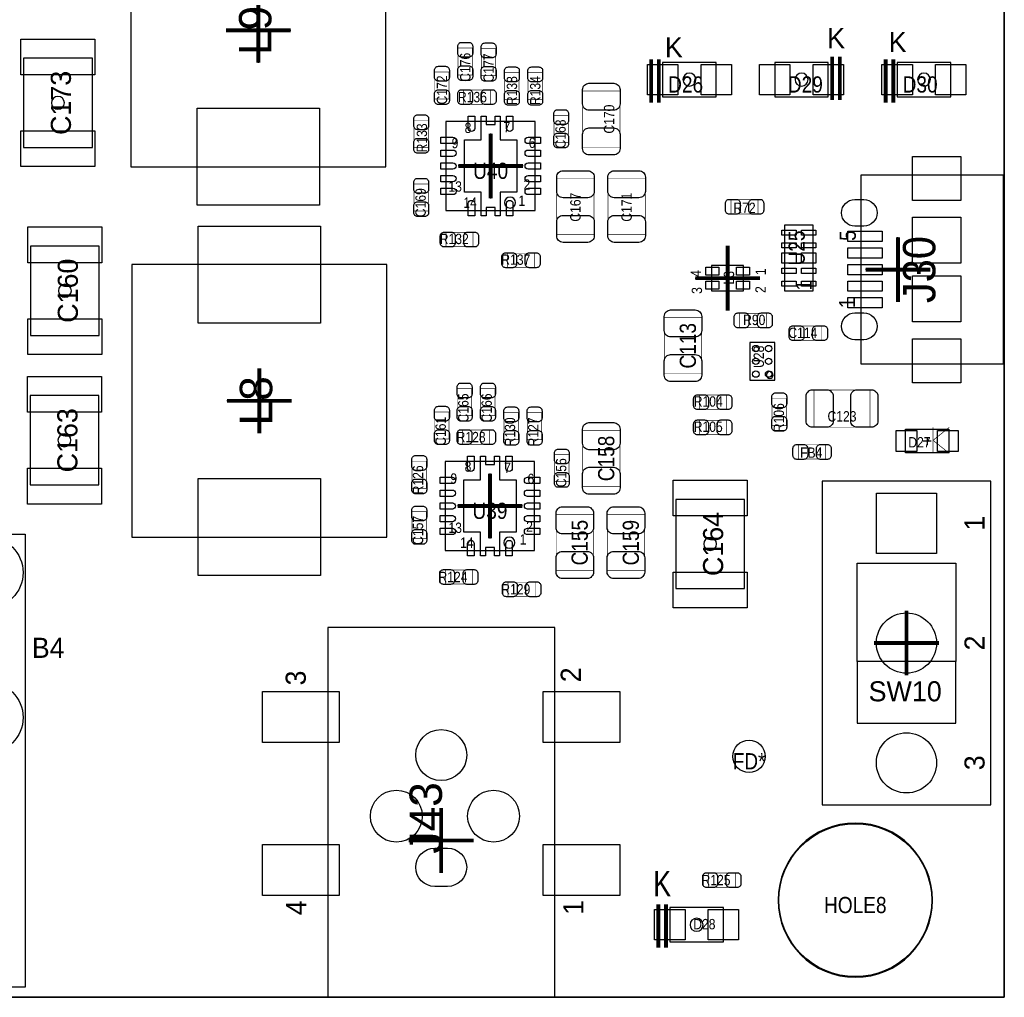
# Model space of a CAD drawing. Extents: x 0 to 170, y -5 to 120.
# Tile 9 of 13: x 131 to 170, y 0 to 38. Entities that reach past the tile are written whole.
import ezdxf
from ezdxf.enums import TextEntityAlignment as Align

# ---------------------------------------------------------------- set-up
doc = ezdxf.new("R2010")
doc.units = 0
for name, color, linetype in [('BG_OUTLINE', 3, 'CONTINUOUS'), ('PG_ASSEMBLY_TOP', 140, 'CONTINUOUS'), ('PG_BODY_CENTER', 211, 'CONTINUOUS'), ('PIN_TOP', 160, 'CONTINUOUS'), ('RD_ASSEMBLY_TOP', 140, 'CONTINUOUS')]:
    doc.layers.add(name, color=color, linetype=linetype)

msp = doc.modelspace()

# ---------------------------------------------------------------- linework, layer by layer
at = {"layer": 'BG_OUTLINE'}
msp.add_lwpolyline([(169.926, 0), (169.926, 39.77386), (164.5158, 39.77386, -0.414214), (163.5252, 40.76446), (163.5252, 44.26966, -0.406818), (164.5158, 45.28566), (169.926, 45.28566), (169.926, 70.5358), (164.5158, 70.5358, -0.414214), (163.5252, 71.5264), (163.5252, 75.0316, -0.406818), (164.5158, 76.0476), (169.926, 76.0476), (169.926, 119.888), (17.526, 119.888), (0, 119.888), (0, 0)], format="xyb", close=True, dxfattribs=at)
for points in [[(169.926, 39.77386), (169.926, 0)], [(169.926, 0), (0, 0)]]:
    msp.add_lwpolyline(points, dxfattribs=at)
at = {"layer": 'PG_ASSEMBLY_TOP'}
for points in [[(145.683478, 32.571944), (145.683478, 43.271948), (135.683498, 43.271948), (135.683498, 32.571944), (145.683478, 32.571944)], [(151.5364, 34.355278), (148.03628, 34.355278), (148.03628, 30.855158), (151.5364, 30.855158), (151.5364, 34.355278)], [(169.9006, 24.8412), (169.9006, 32.241236), (164.300662, 32.241236), (164.300662, 24.8412), (169.9006, 24.8412)], [(145.71599, 18.043398), (145.71599, 28.743402), (135.71601, 28.743402), (135.71601, 18.043398), (145.71599, 18.043398)], [(158.452312, 28.70581), (158.452312, 27.70505), (159.701992, 27.70505), (159.701992, 28.70581), (158.452312, 28.70581)], [(160.926526, 25.682448), (159.946594, 25.682448), (159.946594, 24.202644), (160.926526, 24.202644), (160.926526, 25.682448)], [(166.0525, 22.2885), (167.7543, 22.2885), (167.7543, 21.3487), (166.0525, 21.3487), (166.0525, 22.2885)], [(151.511, 21.020278), (148.01088, 21.020278), (148.01088, 17.520158), (151.511, 17.520158), (151.511, 21.020278)], [(169.3926, 7.5438), (169.3926, 20.2438), (162.7886, 20.2438), (162.7886, 7.5438), (169.3926, 7.5438)], [(115.432586, 0.395478), (115.432586, 18.165572), (131.53263, 18.165572), (131.53263, 0.395478), (115.432586, 0.395478)], [(152.2984, 14.49832), (143.39824, 14.49832), (143.39824, 0), (152.2984, 0), (152.2984, 14.49832)], [(164.1602, 13.1699), (164.1602, 10.7569), (168.021, 10.7569), (168.021, 13.1699)]]:
    msp.add_lwpolyline(points, dxfattribs=at)
for points, const_width in [([(149.073108, 36.172902), (148.513292, 36.172902), (148.513292, 37.233098), (149.073108, 37.233098), (149.073108, 36.172902)], 0.024892), ([(149.987508, 36.147502), (149.427692, 36.147502), (149.427692, 37.207698), (149.987508, 37.207698), (149.987508, 36.147502)], 0.024892), ([(156.081476, 36.7919), (156.081476, 35.091878)], 0.150114), ([(156.381704, 36.7919), (156.381704, 35.091878)], 0.150114), ([(163.175696, 35.1917), (163.175696, 36.891722)], 0.150114), ([(163.475924, 35.1917), (163.475924, 36.891722)], 0.150114), ([(165.276276, 36.7919), (165.276276, 35.091878)], 0.150114), ([(165.576504, 36.7919), (165.576504, 35.091878)], 0.150114), ([(147.598892, 36.293298), (148.158708, 36.293298), (148.158708, 35.233102), (147.598892, 35.233102), (147.598892, 36.293298)], 0.024892), ([(150.901908, 35.207702), (150.342092, 35.207702), (150.342092, 36.267898), (150.901908, 36.267898), (150.901908, 35.207702)], 0.024892), ([(151.816308, 35.207702), (151.256492, 35.207702), (151.256492, 36.267898), (151.816308, 36.267898), (151.816308, 35.207702)], 0.024892), ([(148.720302, 35.026092), (148.720302, 35.585908), (149.780498, 35.585908), (149.780498, 35.026092), (148.720302, 35.026092)], 0.024892), ([(154.857196, 33.342326), (153.397204, 33.342326), (153.397204, 35.542474), (154.857196, 35.542474), (154.857196, 33.342326)], 0.024892), ([(147.345908, 33.328102), (146.786092, 33.328102), (146.786092, 34.388298), (147.345908, 34.388298), (147.345908, 33.328102)], 0.024892), ([(152.832308, 33.531302), (152.272492, 33.531302), (152.272492, 34.591498), (152.832308, 34.591498), (152.832308, 33.531302)], 0.024892), ([(152.381204, 32.113474), (153.841196, 32.113474), (153.841196, 29.913326), (152.381204, 29.913326), (152.381204, 32.113474)], 0.024892), ([(154.387804, 32.113474), (155.847796, 32.113474), (155.847796, 29.913326), (154.387804, 29.913326), (154.387804, 32.113474)], 0.024892), ([(147.345908, 30.838902), (146.786092, 30.838902), (146.786092, 31.899098), (147.345908, 31.899098), (147.345908, 30.838902)], 0.024892), ([(160.273238, 31.285688), (160.273238, 30.725872), (159.213042, 30.725872), (159.213042, 31.285688), (160.273238, 31.285688)], 0.024892), ([(148.034502, 29.438092), (148.034502, 29.997908), (149.094698, 29.997908), (149.094698, 29.438092), (148.034502, 29.438092)], 0.024892), ([(150.447502, 28.625292), (150.447502, 29.185108), (151.507698, 29.185108), (151.507698, 28.625292), (150.447502, 28.625292)], 0.024892), ([(158.057596, 24.452326), (156.597604, 24.452326), (156.597604, 26.652474), (158.057596, 26.652474), (158.057596, 24.452326)], 0.024892), ([(160.610296, 26.828496), (160.610296, 26.26868), (159.5501, 26.26868), (159.5501, 26.828496), (160.610296, 26.828496)], 0.024892), ([(161.712402, 25.767792), (161.712402, 26.327608), (162.772598, 26.327608), (162.772598, 25.767792), (161.712402, 25.767792)], 0.024892), ([(149.047708, 22.812502), (148.487892, 22.812502), (148.487892, 23.872698), (149.047708, 23.872698), (149.047708, 22.812502)], 0.024892), ([(149.962108, 22.812502), (149.402292, 22.812502), (149.402292, 23.872698), (149.962108, 23.872698), (149.962108, 22.812502)], 0.024892), ([(159.026098, 23.622508), (159.026098, 23.062692), (157.965902, 23.062692), (157.965902, 23.622508), (159.026098, 23.622508)], 0.024892), ([(162.46221, 22.360382), (162.46221, 23.820374), (164.662358, 23.820374), (164.662358, 22.360382), (162.46221, 22.360382)], 0.024892), ([(160.82391, 23.485094), (161.383726, 23.485094), (161.383726, 22.424898), (160.82391, 22.424898), (160.82391, 23.485094)], 0.024892), ([(147.598892, 22.958298), (148.158708, 22.958298), (148.158708, 21.898102), (147.598892, 21.898102), (147.598892, 22.958298)], 0.024892), ([(150.876508, 21.872702), (150.316692, 21.872702), (150.316692, 22.932898), (150.876508, 22.932898), (150.876508, 21.872702)], 0.024892), ([(151.790908, 21.872702), (151.231092, 21.872702), (151.231092, 22.932898), (151.790908, 22.932898), (151.790908, 21.872702)], 0.024892), ([(159.026098, 22.631908), (159.026098, 22.072092), (157.965902, 22.072092), (157.965902, 22.631908), (159.026098, 22.631908)], 0.024892), ([(148.694902, 21.691092), (148.694902, 22.250908), (149.755098, 22.250908), (149.755098, 21.691092), (148.694902, 21.691092)], 0.024892), ([(154.857196, 20.032726), (153.397204, 20.032726), (153.397204, 22.232874), (154.857196, 22.232874), (154.857196, 20.032726)], 0.024892), ([(167.132, 21.844), (167.767, 22.352)], 0.0254), ([(167.132, 22.352), (167.132, 21.844)], 0.0254), ([(161.858706, 21.10867), (161.858706, 21.668486), (162.918902, 21.668486), (162.918902, 21.10867), (161.858706, 21.10867)], 0.024892), ([(167.767, 21.336), (167.132, 21.844)], 0.0254), ([(167.132, 21.844), (167.132, 21.336)], 0.0254), ([(152.857708, 20.221702), (152.297892, 20.221702), (152.297892, 21.281898), (152.857708, 21.281898), (152.857708, 20.221702)], 0.024892), ([(147.269708, 19.967702), (146.709892, 19.967702), (146.709892, 21.027898), (147.269708, 21.027898), (147.269708, 19.967702)], 0.024892), ([(147.269708, 17.986502), (146.709892, 17.986502), (146.709892, 19.046698), (147.269708, 19.046698), (147.269708, 17.986502)], 0.024892), ([(152.355804, 18.930874), (153.815796, 18.930874), (153.815796, 16.730726), (152.355804, 16.730726), (152.355804, 18.930874)], 0.024892), ([(154.362404, 18.930874), (155.822396, 18.930874), (155.822396, 16.730726), (154.362404, 16.730726), (154.362404, 18.930874)], 0.024892), ([(148.009102, 16.204692), (148.009102, 16.764508), (149.069298, 16.764508), (149.069298, 16.204692), (148.009102, 16.204692)], 0.024892), ([(150.472902, 15.722092), (150.472902, 16.281908), (151.533098, 16.281908), (151.533098, 15.722092), (150.472902, 15.722092)], 0.024892), ([(158.321502, 4.317492), (158.321502, 4.877308), (159.381698, 4.877308), (159.381698, 4.317492), (158.321502, 4.317492)], 0.024892), ([(156.360876, 3.6449), (156.360876, 1.944878)], 0.150114), ([(156.661104, 3.6449), (156.661104, 1.944878)], 0.150114)]:
    msp.add_lwpolyline(points, dxfattribs=dict(at, const_width=const_width))
for points in [[(131.47421, 36.83), (131.47421, 33.32988), (134.17423, 33.32988), (134.17423, 36.83)], [(156.531564, 35.316922), (158.631636, 35.316922), (158.631636, 36.666678), (156.531564, 36.666678)], [(163.025836, 36.666678), (160.925764, 36.666678), (160.925764, 35.316922), (163.025836, 35.316922)], [(165.726364, 35.316922), (167.826436, 35.316922), (167.826436, 36.666678), (165.726364, 36.666678)], [(162.417506, 27.690826), (161.317686, 27.690826), (161.317686, 30.29077), (162.417506, 30.29077)], [(134.44601, 25.96134), (134.44601, 29.46146), (131.74599, 29.46146), (131.74599, 25.96134)], [(131.72821, 23.5966), (131.72821, 20.09648), (134.42823, 20.09648), (134.42823, 23.5966)], [(157.04439, 19.53006), (157.04439, 16.02994), (159.74441, 16.02994), (159.74441, 19.53006)], [(168.021, 13.1699), (164.1602, 13.1699), (164.1602, 17.0307), (168.021, 17.0307)], [(156.810964, 2.169922), (158.911036, 2.169922), (158.911036, 3.519678), (156.810964, 3.519678)]]:
    msp.add_lwpolyline(points, close=True, dxfattribs=at)
for points in [[(150.765764, 31.170118, 1), (150.330916, 31.170118, 1), (150.765764, 31.170118)], [(150.740364, 17.835118, 1), (150.305516, 17.835118, 1), (150.740364, 17.835118)], [(167.110156, 3.81, 1), (161.057844, 3.81, 1), (167.110156, 3.81)]]:
    msp.add_lwpolyline(points, format="xyb", dxfattribs=at)
msp.add_lwpolyline([(160.859724, 24.406606, 1), (160.597596, 24.406606, 1)], format="xyb", close=True, dxfattribs=at)
at = {"layer": 'PG_BODY_CENTER', "const_width": 0.1524}
for points in [[(140.683488, 36.651946), (140.683488, 39.191946)], [(141.953488, 37.921946), (139.413488, 37.921946)], [(149.78634, 33.875218), (149.78634, 31.335218)], [(151.05634, 32.605218), (148.51634, 32.605218)], [(165.755574, 27.271218), (165.755574, 29.811218)], [(159.077152, 29.47543), (159.077152, 26.93543)], [(167.025574, 28.541218), (164.485574, 28.541218)], [(157.807152, 28.20543), (160.347152, 28.20543)], [(140.716, 22.1234), (140.716, 24.6634)], [(141.986, 23.3934), (139.446, 23.3934)], [(149.76094, 20.540218), (149.76094, 18.000218)], [(151.03094, 19.270218), (148.49094, 19.270218)], [(166.0906, 12.6238), (166.0906, 15.1638)], [(167.3606, 13.8938), (164.8206, 13.8938)], [(147.84832, 7.41934), (147.84832, 4.87934)], [(146.57832, 6.14934), (149.11832, 6.14934)]]:
    msp.add_lwpolyline(points, dxfattribs=at)
at = {"layer": 'PG_BODY_CENTER'}
for points in [[(140.683488, 36.651946), (140.683488, 39.191946)], [(141.953488, 37.921946), (139.413488, 37.921946)], [(149.78634, 33.875218), (149.78634, 31.335218)], [(151.05634, 32.605218), (148.51634, 32.605218)], [(165.755574, 27.271218), (165.755574, 29.811218)], [(159.077152, 29.47543), (159.077152, 26.93543)], [(157.807152, 28.20543), (160.347152, 28.20543)], [(167.025574, 28.541218), (164.485574, 28.541218)], [(140.716, 22.1234), (140.716, 24.6634)], [(141.986, 23.3934), (139.446, 23.3934)], [(166.751, 21.8186), (167.0558, 21.8186)], [(166.9034, 21.971), (166.9034, 21.6662)], [(149.76094, 20.540218), (149.76094, 18.000218)], [(151.03094, 19.270218), (148.49094, 19.270218)], [(147.84832, 7.41934), (147.84832, 4.87934)], [(146.57832, 6.14934), (149.11832, 6.14934)]]:
    msp.add_lwpolyline(points, dxfattribs=at)
for points in [[(157.8356, 35.9918, 1), (157.3276, 35.9918, 1)], [(162.2298, 35.9918, 1), (161.7218, 35.9918, 1)], [(167.0304, 35.9918, 1), (166.5224, 35.9918, 1)], [(133.07822, 35.07994, 1), (132.57022, 35.07994, 1)], [(133.35, 27.7114, 1), (132.842, 27.7114, 1)], [(133.33222, 21.84654, 1), (132.82422, 21.84654, 1)], [(158.6484, 17.78, 1), (158.1404, 17.78, 1)], [(158.115, 2.8448, 1), (157.607, 2.8448, 1)]]:
    msp.add_lwpolyline(points, format="xyb", close=True, dxfattribs=at)
at = {"layer": 'PIN_TOP'}
for points in [[(134.274179, 36.180014), (131.374261, 36.180014), (131.374261, 37.580062), (134.274179, 37.580062)], [(157.128464, 36.5887), (157.128464, 35.3949), (155.934664, 35.3949), (155.934664, 36.5887)], [(159.228536, 36.5887), (159.228536, 35.3949), (158.034736, 35.3949), (158.034736, 36.5887)], [(160.328864, 35.3949), (160.328864, 36.5887), (161.522664, 36.5887), (161.522664, 35.3949)], [(162.428936, 35.3949), (162.428936, 36.5887), (163.622736, 36.5887), (163.622736, 35.3949)], [(166.323264, 36.5887), (166.323264, 35.3949), (165.129464, 35.3949), (165.129464, 36.5887)], [(168.423336, 36.5887), (168.423336, 35.3949), (167.229536, 35.3949), (167.229536, 36.5887)], [(143.083534, 31.071947), (138.283442, 31.071947), (138.283442, 34.872041), (143.083534, 34.872041)], [(150.81123, 31.580328), (150.161244, 31.580328), (150.161244, 30.65526), (149.961346, 30.65526), (149.961346, 30.980126), (149.611334, 30.980126), (149.611334, 30.65526), (149.411436, 30.65526), (149.411436, 31.580328), (148.76145, 31.580328), (148.76145, 33.630108), (149.411436, 33.630108), (149.411436, 34.555176), (149.611334, 34.555176), (149.611334, 34.23031), (149.961346, 34.23031), (149.961346, 34.555176), (150.161244, 34.555176), (150.161244, 33.630108), (150.81123, 33.630108)], [(134.274179, 32.579818), (131.374261, 32.579818), (131.374261, 33.979866), (134.274179, 33.979866)], [(166.320724, 31.251144), (166.320724, 32.981138), (168.220644, 32.981138), (168.220644, 31.251144)], [(168.220644, 28.791281), (166.320724, 28.791281), (166.320724, 30.591379), (168.220644, 30.591379)], [(131.646041, 30.211522), (134.545959, 30.211522), (134.545959, 28.811474), (131.646041, 28.811474)], [(143.116046, 26.443305), (138.315954, 26.443305), (138.315954, 30.243399), (143.116046, 30.243399)], [(161.761932, 29.890847), (161.203132, 29.890847), (161.203132, 30.090745), (161.761932, 30.090745)], [(162.53206, 29.890847), (161.97326, 29.890847), (161.97326, 30.090745), (162.53206, 30.090745)], [(165.140513, 29.641165), (163.790503, 29.641165), (163.790503, 30.041215), (165.140513, 30.041215)], [(161.761932, 29.390975), (161.203132, 29.390975), (161.203132, 29.590873), (161.761932, 29.590873)], [(162.53206, 29.390975), (161.97326, 29.390975), (161.97326, 29.590873), (162.53206, 29.590873)], [(165.140513, 28.991179), (163.790503, 28.991179), (163.790503, 29.391229), (165.140513, 29.391229)], [(161.761932, 28.787598), (161.203132, 28.787598), (161.203132, 29.193998), (161.761932, 29.193998)], [(162.53206, 28.787598), (161.97326, 28.787598), (161.97326, 29.193998), (162.53206, 29.193998)], [(158.223712, 28.63215), (158.731712, 28.63215), (158.731712, 28.32735), (158.223712, 28.32735)], [(159.422592, 28.63215), (159.930592, 28.63215), (159.930592, 28.32735), (159.422592, 28.32735)], [(161.761932, 28.390723), (161.203132, 28.390723), (161.203132, 28.590621), (161.761932, 28.590621)], [(162.53206, 28.390723), (161.97326, 28.390723), (161.97326, 28.590621), (162.53206, 28.590621)], [(165.140513, 28.341193), (163.790503, 28.341193), (163.790503, 28.741243), (165.140513, 28.741243)], [(168.220644, 26.491057), (166.320724, 26.491057), (166.320724, 28.291155), (168.220644, 28.291155)], [(158.223712, 28.08351), (158.731712, 28.08351), (158.731712, 27.77871), (158.223712, 27.77871)], [(159.422592, 28.08351), (159.930592, 28.08351), (159.930592, 27.77871), (159.422592, 27.77871)], [(161.761932, 27.890851), (161.203132, 27.890851), (161.203132, 28.090749), (161.761932, 28.090749)], [(162.53206, 27.890851), (161.97326, 27.890851), (161.97326, 28.090749), (162.53206, 28.090749)], [(165.140513, 27.691207), (163.790503, 27.691207), (163.790503, 28.091257), (165.140513, 28.091257)], [(165.140513, 27.041221), (163.790503, 27.041221), (163.790503, 27.441271), (165.140513, 27.441271)], [(131.646041, 26.611326), (134.545959, 26.611326), (134.545959, 25.211278), (131.646041, 25.211278)], [(166.320724, 24.101044), (166.320724, 25.831038), (168.220644, 25.831038), (168.220644, 24.101044)], [(134.528179, 22.946614), (131.628261, 22.946614), (131.628261, 24.346662), (134.528179, 24.346662)], [(166.497, 21.4122), (165.6842, 21.4122), (165.6842, 22.225), (166.497, 22.225)], [(168.1226, 21.4122), (167.3098, 21.4122), (167.3098, 22.225), (168.1226, 22.225)], [(150.78583, 18.245328), (150.135844, 18.245328), (150.135844, 17.32026), (149.935946, 17.32026), (149.935946, 17.645126), (149.585934, 17.645126), (149.585934, 17.32026), (149.386036, 17.32026), (149.386036, 18.245328), (148.73605, 18.245328), (148.73605, 20.295108), (149.386036, 20.295108), (149.386036, 21.220176), (149.585934, 21.220176), (149.585934, 20.89531), (149.935946, 20.89531), (149.935946, 21.220176), (150.135844, 21.220176), (150.135844, 20.295108), (150.78583, 20.295108)], [(134.528179, 19.346418), (131.628261, 19.346418), (131.628261, 20.746466), (134.528179, 20.746466)], [(143.116046, 16.543401), (138.315954, 16.543401), (138.315954, 20.343495), (143.116046, 20.343495)], [(159.844359, 18.880074), (156.944441, 18.880074), (156.944441, 20.280122), (159.844359, 20.280122)], [(167.2717, 17.4117), (164.9095, 17.4117), (164.9095, 19.7739), (167.2717, 19.7739)], [(159.844359, 15.279878), (156.944441, 15.279878), (156.944441, 16.679926), (159.844359, 16.679926)], [(140.849223, 11.998198), (143.849217, 11.998198), (143.849217, 9.998202), (140.849223, 9.998202)], [(151.847423, 11.998198), (154.847417, 11.998198), (154.847417, 9.998202), (151.847423, 9.998202)], [(140.849223, 5.998718), (143.849217, 5.998718), (143.849217, 3.998722), (140.849223, 3.998722)], [(151.847423, 5.998718), (154.847417, 5.998718), (154.847417, 3.998722), (151.847423, 3.998722)], [(157.407864, 3.4417), (157.407864, 2.2479), (156.214064, 2.2479), (156.214064, 3.4417)], [(159.507936, 3.4417), (159.507936, 2.2479), (158.314136, 2.2479), (158.314136, 3.4417)]]:
    msp.add_lwpolyline(points, close=True, dxfattribs=at)
for points in [[(149.083268, 37.302948), (149.083268, 37.02304, -0.414846), (148.933154, 36.872926), (148.653246, 36.872926, -0.414846), (148.503132, 37.02304), (148.503132, 37.302948, -0.414846), (148.653246, 37.453062), (148.933154, 37.453062, -0.414846)], [(149.997668, 37.277548), (149.997668, 36.99764, -0.414846), (149.847554, 36.847526), (149.567646, 36.847526, -0.414846), (149.417532, 36.99764), (149.417532, 37.277548, -0.414846), (149.567646, 37.427662), (149.847554, 37.427662, -0.414846)], [(148.168868, 36.363148), (148.168868, 36.08324, -0.414846), (148.018754, 35.933126), (147.738846, 35.933126, -0.414846), (147.588732, 36.08324), (147.588732, 36.363148, -0.414846), (147.738846, 36.513262), (148.018754, 36.513262, -0.414846)], [(148.503132, 36.103052), (148.503132, 36.38296, -0.414846), (148.653246, 36.533074), (148.933154, 36.533074, -0.414846), (149.083268, 36.38296), (149.083268, 36.103052, -0.414846), (148.933154, 35.952938), (148.653246, 35.952938, -0.414846)], [(149.417532, 36.077652), (149.417532, 36.35756, -0.414846), (149.567646, 36.507674), (149.847554, 36.507674, -0.414846), (149.997668, 36.35756), (149.997668, 36.077652, -0.414846), (149.847554, 35.927538), (149.567646, 35.927538, -0.414846)], [(150.912068, 36.337748), (150.912068, 36.05784, -0.414846), (150.761954, 35.907726), (150.482046, 35.907726, -0.414846), (150.331932, 36.05784), (150.331932, 36.337748, -0.414846), (150.482046, 36.487862), (150.761954, 36.487862, -0.414846)], [(151.826468, 36.337748), (151.826468, 36.05784, -0.414846), (151.676354, 35.907726), (151.396446, 35.907726, -0.414846), (151.246332, 36.05784), (151.246332, 36.337748, -0.414846), (151.396446, 36.487862), (151.676354, 36.487862, -0.414846)], [(147.588732, 35.163252), (147.588732, 35.44316, -0.414846), (147.738846, 35.593274), (148.018754, 35.593274, -0.414846), (148.168868, 35.44316), (148.168868, 35.163252, -0.414846), (148.018754, 35.013138), (147.738846, 35.013138, -0.414846)], [(148.650452, 35.596068), (148.93036, 35.596068, -0.414846), (149.080474, 35.445954), (149.080474, 35.166046, -0.414846), (148.93036, 35.015932), (148.650452, 35.015932, -0.414846), (148.500338, 35.166046), (148.500338, 35.445954, -0.414846)], [(149.850348, 35.015932), (149.57044, 35.015932, -0.414846), (149.420326, 35.166046), (149.420326, 35.445954, -0.414846), (149.57044, 35.596068), (149.850348, 35.596068, -0.414846), (150.000462, 35.445954), (150.000462, 35.166046, -0.414846)], [(150.331932, 35.137852), (150.331932, 35.41776, -0.414846), (150.482046, 35.567874), (150.761954, 35.567874, -0.414846), (150.912068, 35.41776), (150.912068, 35.137852, -0.414846), (150.761954, 34.987738), (150.482046, 34.987738, -0.414846)], [(151.246332, 35.137852), (151.246332, 35.41776, -0.414846), (151.396446, 35.567874), (151.676354, 35.567874, -0.414846), (151.826468, 35.41776), (151.826468, 35.137852, -0.414846), (151.676354, 34.987738), (151.396446, 34.987738, -0.414846)], [(154.862276, 35.597338), (154.862276, 35.037522, -0.414709), (154.612086, 34.787332), (153.642314, 34.787332, -0.414709), (153.392124, 35.037522), (153.392124, 35.597338, -0.414709), (153.642314, 35.847528), (154.612086, 35.847528, -0.414709)], [(152.842468, 34.661348), (152.842468, 34.38144, -0.414846), (152.692354, 34.231326), (152.412446, 34.231326, -0.414846), (152.262332, 34.38144), (152.262332, 34.661348, -0.414846), (152.412446, 34.811462), (152.692354, 34.811462, -0.414846)], [(147.356068, 34.458148), (147.356068, 34.17824, -0.414846), (147.205954, 34.028126), (146.926046, 34.028126, -0.414846), (146.775932, 34.17824), (146.775932, 34.458148, -0.414846), (146.926046, 34.608262), (147.205954, 34.608262, -0.414846)], [(149.161246, 34.080196, -0.999952), (148.91131, 34.080196), (148.91131, 34.555176), (149.161246, 34.555176)], [(150.66137, 34.080196, -0.999952), (150.411434, 34.080196), (150.411434, 34.555176), (150.66137, 34.555176)], [(153.392124, 33.287462), (153.392124, 33.847278, -0.414709), (153.642314, 34.097468), (154.612086, 34.097468, -0.414709), (154.862276, 33.847278), (154.862276, 33.287462, -0.414709), (154.612086, 33.037272), (153.642314, 33.037272, -0.414709)], [(146.775932, 33.258252), (146.775932, 33.53816, -0.414846), (146.926046, 33.688274), (147.205954, 33.688274, -0.414846), (147.356068, 33.53816), (147.356068, 33.258252, -0.414846), (147.205954, 33.108138), (146.926046, 33.108138, -0.414846)], [(148.311362, 33.730184, -0.999952), (148.311362, 33.480248), (147.836382, 33.480248), (147.836382, 33.730184)], [(151.261318, 33.480248, -0.999952), (151.261318, 33.730184), (151.736298, 33.730184), (151.736298, 33.480248)], [(152.262332, 33.461452), (152.262332, 33.74136, -0.414846), (152.412446, 33.891474), (152.692354, 33.891474, -0.414846), (152.842468, 33.74136), (152.842468, 33.461452, -0.414846), (152.692354, 33.311338), (152.412446, 33.311338, -0.414846)], [(148.311362, 33.230312, -0.999952), (148.311362, 32.980376), (147.836382, 32.980376), (147.836382, 33.230312)], [(151.261318, 32.980376, -0.999952), (151.261318, 33.230312), (151.736298, 33.230312), (151.736298, 32.980376)], [(148.311362, 32.730186, -0.999952), (148.311362, 32.48025), (147.836382, 32.48025), (147.836382, 32.730186)], [(151.261318, 32.48025, -0.999952), (151.261318, 32.730186), (151.736298, 32.730186), (151.736298, 32.48025)], [(147.356068, 31.968948), (147.356068, 31.68904, -0.414846), (147.205954, 31.538926), (146.926046, 31.538926, -0.414846), (146.775932, 31.68904), (146.775932, 31.968948, -0.414846), (146.926046, 32.119062), (147.205954, 32.119062, -0.414846)], [(148.311362, 32.23006, -0.999952), (148.311362, 31.980124), (147.836382, 31.980124), (147.836382, 32.23006)], [(151.261318, 31.980124, -0.999952), (151.261318, 32.23006), (151.736298, 32.23006), (151.736298, 31.980124)], [(153.846276, 32.168338), (153.846276, 31.608522, -0.414709), (153.596086, 31.358332), (152.626314, 31.358332, -0.414709), (152.376124, 31.608522), (152.376124, 32.168338, -0.414709), (152.626314, 32.418528), (153.596086, 32.418528, -0.414709)], [(155.852876, 32.168338), (155.852876, 31.608522, -0.414709), (155.602686, 31.358332), (154.632914, 31.358332, -0.414709), (154.382724, 31.608522), (154.382724, 32.168338, -0.414709), (154.632914, 32.418528), (155.602686, 32.418528, -0.414709)], [(148.311362, 31.730188, -0.999952), (148.311362, 31.480252), (147.836382, 31.480252), (147.836382, 31.730188)], [(151.261318, 31.480252, -0.999952), (151.261318, 31.730188), (151.736298, 31.730188), (151.736298, 31.480252)], [(159.143192, 31.295848), (159.4231, 31.295848, -0.414846), (159.573214, 31.145734), (159.573214, 30.865826, -0.414846), (159.4231, 30.715712), (159.143192, 30.715712, -0.414846), (158.993078, 30.865826), (158.993078, 31.145734, -0.414846)], [(160.343088, 30.715712), (160.06318, 30.715712, -0.414846), (159.913066, 30.865826), (159.913066, 31.145734, -0.414846), (160.06318, 31.295848), (160.343088, 31.295848, -0.414846), (160.493202, 31.145734), (160.493202, 30.865826, -0.414846)], [(164.065458, 31.291276), (164.41547, 31.291276, -1), (164.41547, 30.24124), (164.065458, 30.24124, -1)], [(146.775932, 30.769052), (146.775932, 31.04896, -0.414846), (146.926046, 31.199074), (147.205954, 31.199074, -0.414846), (147.356068, 31.04896), (147.356068, 30.769052, -0.414846), (147.205954, 30.618938), (146.926046, 30.618938, -0.414846)], [(148.91131, 31.13024, -0.999952), (149.161246, 31.13024), (149.161246, 30.65526), (148.91131, 30.65526)], [(150.411434, 31.13024, -0.999952), (150.66137, 31.13024), (150.66137, 30.65526), (150.411434, 30.65526)], [(152.376124, 29.858462), (152.376124, 30.418278, -0.414709), (152.626314, 30.668468), (153.596086, 30.668468, -0.414709), (153.846276, 30.418278), (153.846276, 29.858462, -0.414709), (153.596086, 29.608272), (152.626314, 29.608272, -0.414709)], [(154.382724, 29.858462), (154.382724, 30.418278, -0.414709), (154.632914, 30.668468), (155.602686, 30.668468, -0.414709), (155.852876, 30.418278), (155.852876, 29.858462, -0.414709), (155.602686, 29.608272), (154.632914, 29.608272, -0.414709)], [(147.964652, 30.008068), (148.24456, 30.008068, -0.414846), (148.394674, 29.857954), (148.394674, 29.578046, -0.414846), (148.24456, 29.427932), (147.964652, 29.427932, -0.414846), (147.814538, 29.578046), (147.814538, 29.857954, -0.414846)], [(149.164548, 29.427932), (148.88464, 29.427932, -0.414846), (148.734526, 29.578046), (148.734526, 29.857954, -0.414846), (148.88464, 30.008068), (149.164548, 30.008068, -0.414846), (149.314662, 29.857954), (149.314662, 29.578046, -0.414846)], [(150.377652, 29.195268), (150.65756, 29.195268, -0.414846), (150.807674, 29.045154), (150.807674, 28.765246, -0.414846), (150.65756, 28.615132), (150.377652, 28.615132, -0.414846), (150.227538, 28.765246), (150.227538, 29.045154, -0.414846)], [(151.577548, 28.615132), (151.29764, 28.615132, -0.414846), (151.147526, 28.765246), (151.147526, 29.045154, -0.414846), (151.29764, 29.195268), (151.577548, 29.195268, -0.414846), (151.727662, 29.045154), (151.727662, 28.765246, -0.414846)], [(158.062676, 26.707338), (158.062676, 26.147522, -0.414709), (157.812486, 25.897332), (156.842714, 25.897332, -0.414709), (156.592524, 26.147522), (156.592524, 26.707338, -0.414709), (156.842714, 26.957528), (157.812486, 26.957528, -0.414709)], [(159.48025, 26.838656), (159.760158, 26.838656, -0.414846), (159.910272, 26.688542), (159.910272, 26.408634, -0.414846), (159.760158, 26.25852), (159.48025, 26.25852, -0.414846), (159.330136, 26.408634), (159.330136, 26.688542, -0.414846)], [(160.680146, 26.25852), (160.400238, 26.25852, -0.414846), (160.250124, 26.408634), (160.250124, 26.688542, -0.414846), (160.400238, 26.838656), (160.680146, 26.838656, -0.414846), (160.83026, 26.688542), (160.83026, 26.408634, -0.414846)], [(164.065458, 26.841196), (164.41547, 26.841196, -1), (164.41547, 25.79116), (164.065458, 25.79116, -1)], [(161.642552, 26.337768), (161.92246, 26.337768, -0.414846), (162.072574, 26.187654), (162.072574, 25.907746, -0.414846), (161.92246, 25.757632), (161.642552, 25.757632, -0.414846), (161.492438, 25.907746), (161.492438, 26.187654, -0.414846)], [(162.842448, 25.757632), (162.56254, 25.757632, -0.414846), (162.412426, 25.907746), (162.412426, 26.187654, -0.414846), (162.56254, 26.337768), (162.842448, 26.337768, -0.414846), (162.992562, 26.187654), (162.992562, 25.907746, -0.414846)], [(156.592524, 24.397462), (156.592524, 24.957278, -0.414709), (156.842714, 25.207468), (157.812486, 25.207468, -0.414709), (158.062676, 24.957278), (158.062676, 24.397462, -0.414709), (157.812486, 24.147272), (156.842714, 24.147272, -0.414709)], [(149.057868, 23.942548), (149.057868, 23.66264, -0.414846), (148.907754, 23.512526), (148.627846, 23.512526, -0.414846), (148.477732, 23.66264), (148.477732, 23.942548, -0.414846), (148.627846, 24.092662), (148.907754, 24.092662, -0.414846)], [(149.972268, 23.942548), (149.972268, 23.66264, -0.414846), (149.822154, 23.512526), (149.542246, 23.512526, -0.414846), (149.392132, 23.66264), (149.392132, 23.942548, -0.414846), (149.542246, 24.092662), (149.822154, 24.092662, -0.414846)], [(157.896052, 23.632668), (158.17596, 23.632668, -0.414846), (158.326074, 23.482554), (158.326074, 23.202646, -0.414846), (158.17596, 23.052532), (157.896052, 23.052532, -0.414846), (157.745938, 23.202646), (157.745938, 23.482554, -0.414846)], [(159.095948, 23.052532), (158.81604, 23.052532, -0.414846), (158.665926, 23.202646), (158.665926, 23.482554, -0.414846), (158.81604, 23.632668), (159.095948, 23.632668, -0.414846), (159.246062, 23.482554), (159.246062, 23.202646, -0.414846)], [(161.393886, 23.554944), (161.393886, 23.275036, -0.414846), (161.243772, 23.124922), (160.963864, 23.124922, -0.414846), (160.81375, 23.275036), (160.81375, 23.554944, -0.414846), (160.963864, 23.705058), (161.243772, 23.705058, -0.414846)], [(162.407346, 23.825454), (162.967162, 23.825454, -0.414709), (163.217352, 23.575264), (163.217352, 22.605492, -0.414709), (162.967162, 22.355302), (162.407346, 22.355302, -0.414709), (162.157156, 22.605492), (162.157156, 23.575264, -0.414709)], [(164.717222, 22.355302), (164.157406, 22.355302, -0.414709), (163.907216, 22.605492), (163.907216, 23.575264, -0.414709), (164.157406, 23.825454), (164.717222, 23.825454, -0.414709), (164.967412, 23.575264), (164.967412, 22.605492, -0.414709)], [(148.168868, 23.028148), (148.168868, 22.74824, -0.414846), (148.018754, 22.598126), (147.738846, 22.598126, -0.414846), (147.588732, 22.74824), (147.588732, 23.028148, -0.414846), (147.738846, 23.178262), (148.018754, 23.178262, -0.414846)], [(148.477732, 22.742652), (148.477732, 23.02256, -0.414846), (148.627846, 23.172674), (148.907754, 23.172674, -0.414846), (149.057868, 23.02256), (149.057868, 22.742652, -0.414846), (148.907754, 22.592538), (148.627846, 22.592538, -0.414846)], [(149.392132, 22.742652), (149.392132, 23.02256, -0.414846), (149.542246, 23.172674), (149.822154, 23.172674, -0.414846), (149.972268, 23.02256), (149.972268, 22.742652, -0.414846), (149.822154, 22.592538), (149.542246, 22.592538, -0.414846)], [(150.886668, 23.002748), (150.886668, 22.72284, -0.414846), (150.736554, 22.572726), (150.456646, 22.572726, -0.414846), (150.306532, 22.72284), (150.306532, 23.002748, -0.414846), (150.456646, 23.152862), (150.736554, 23.152862, -0.414846)], [(151.801068, 23.002748), (151.801068, 22.72284, -0.414846), (151.650954, 22.572726), (151.371046, 22.572726, -0.414846), (151.220932, 22.72284), (151.220932, 23.002748, -0.414846), (151.371046, 23.152862), (151.650954, 23.152862, -0.414846)], [(160.81375, 22.355048), (160.81375, 22.634956, -0.414846), (160.963864, 22.78507), (161.243772, 22.78507, -0.414846), (161.393886, 22.634956), (161.393886, 22.355048, -0.414846), (161.243772, 22.204934), (160.963864, 22.204934, -0.414846)], [(154.862276, 22.287738), (154.862276, 21.727922, -0.414709), (154.612086, 21.477732), (153.642314, 21.477732, -0.414709), (153.392124, 21.727922), (153.392124, 22.287738, -0.414709), (153.642314, 22.537928), (154.612086, 22.537928, -0.414709)], [(157.896052, 22.642068), (158.17596, 22.642068, -0.414846), (158.326074, 22.491954), (158.326074, 22.212046, -0.414846), (158.17596, 22.061932), (157.896052, 22.061932, -0.414846), (157.745938, 22.212046), (157.745938, 22.491954, -0.414846)], [(159.095948, 22.061932), (158.81604, 22.061932, -0.414846), (158.665926, 22.212046), (158.665926, 22.491954, -0.414846), (158.81604, 22.642068), (159.095948, 22.642068, -0.414846), (159.246062, 22.491954), (159.246062, 22.212046, -0.414846)], [(147.588732, 21.828252), (147.588732, 22.10816, -0.414846), (147.738846, 22.258274), (148.018754, 22.258274, -0.414846), (148.168868, 22.10816), (148.168868, 21.828252, -0.414846), (148.018754, 21.678138), (147.738846, 21.678138, -0.414846)], [(148.625052, 22.261068), (148.90496, 22.261068, -0.414846), (149.055074, 22.110954), (149.055074, 21.831046, -0.414846), (148.90496, 21.680932), (148.625052, 21.680932, -0.414846), (148.474938, 21.831046), (148.474938, 22.110954, -0.414846)], [(149.824948, 21.680932), (149.54504, 21.680932, -0.414846), (149.394926, 21.831046), (149.394926, 22.110954, -0.414846), (149.54504, 22.261068), (149.824948, 22.261068, -0.414846), (149.975062, 22.110954), (149.975062, 21.831046, -0.414846)], [(150.306532, 21.802852), (150.306532, 22.08276, -0.414846), (150.456646, 22.232874), (150.736554, 22.232874, -0.414846), (150.886668, 22.08276), (150.886668, 21.802852, -0.414846), (150.736554, 21.652738), (150.456646, 21.652738, -0.414846)], [(151.220932, 21.802852), (151.220932, 22.08276, -0.414846), (151.371046, 22.232874), (151.650954, 22.232874, -0.414846), (151.801068, 22.08276), (151.801068, 21.802852, -0.414846), (151.650954, 21.652738), (151.371046, 21.652738, -0.414846)], [(161.788856, 21.678646), (162.068764, 21.678646, -0.414846), (162.218878, 21.528532), (162.218878, 21.248624, -0.414846), (162.068764, 21.09851), (161.788856, 21.09851, -0.414846), (161.638742, 21.248624), (161.638742, 21.528532, -0.414846)], [(162.988752, 21.09851), (162.708844, 21.09851, -0.414846), (162.55873, 21.248624), (162.55873, 21.528532, -0.414846), (162.708844, 21.678646), (162.988752, 21.678646, -0.414846), (163.138866, 21.528532), (163.138866, 21.248624, -0.414846)], [(147.279868, 21.097748), (147.279868, 20.81784, -0.414846), (147.129754, 20.667726), (146.849846, 20.667726, -0.414846), (146.699732, 20.81784), (146.699732, 21.097748, -0.414846), (146.849846, 21.247862), (147.129754, 21.247862, -0.414846)], [(152.867868, 21.351748), (152.867868, 21.07184, -0.414846), (152.717754, 20.921726), (152.437846, 20.921726, -0.414846), (152.287732, 21.07184), (152.287732, 21.351748, -0.414846), (152.437846, 21.501862), (152.717754, 21.501862, -0.414846)], [(149.135846, 20.745196, -0.999952), (148.88591, 20.745196), (148.88591, 21.220176), (149.135846, 21.220176)], [(150.63597, 20.745196, -0.999952), (150.386034, 20.745196), (150.386034, 21.220176), (150.63597, 21.220176)], [(152.287732, 20.151852), (152.287732, 20.43176, -0.414846), (152.437846, 20.581874), (152.717754, 20.581874, -0.414846), (152.867868, 20.43176), (152.867868, 20.151852, -0.414846), (152.717754, 20.001738), (152.437846, 20.001738, -0.414846)], [(153.392124, 19.977862), (153.392124, 20.537678, -0.414709), (153.642314, 20.787868), (154.612086, 20.787868, -0.414709), (154.862276, 20.537678), (154.862276, 19.977862, -0.414709), (154.612086, 19.727672), (153.642314, 19.727672, -0.414709)], [(146.699732, 19.897852), (146.699732, 20.17776, -0.414846), (146.849846, 20.327874), (147.129754, 20.327874, -0.414846), (147.279868, 20.17776), (147.279868, 19.897852, -0.414846), (147.129754, 19.747738), (146.849846, 19.747738, -0.414846)], [(148.285962, 20.395184, -0.999952), (148.285962, 20.145248), (147.810982, 20.145248), (147.810982, 20.395184)], [(151.235918, 20.145248, -0.999952), (151.235918, 20.395184), (151.710898, 20.395184), (151.710898, 20.145248)], [(148.285962, 19.895312, -0.999952), (148.285962, 19.645376), (147.810982, 19.645376), (147.810982, 19.895312)], [(151.235918, 19.645376, -0.999952), (151.235918, 19.895312), (151.710898, 19.895312), (151.710898, 19.645376)], [(148.285962, 19.395186, -0.999952), (148.285962, 19.14525), (147.810982, 19.14525), (147.810982, 19.395186)], [(151.235918, 19.14525, -0.999952), (151.235918, 19.395186), (151.710898, 19.395186), (151.710898, 19.14525)], [(147.279868, 19.116548), (147.279868, 18.83664, -0.414846), (147.129754, 18.686526), (146.849846, 18.686526, -0.414846), (146.699732, 18.83664), (146.699732, 19.116548, -0.414846), (146.849846, 19.266662), (147.129754, 19.266662, -0.414846)], [(153.820876, 18.985738), (153.820876, 18.425922, -0.414709), (153.570686, 18.175732), (152.600914, 18.175732, -0.414709), (152.350724, 18.425922), (152.350724, 18.985738, -0.414709), (152.600914, 19.235928), (153.570686, 19.235928, -0.414709)], [(155.827476, 18.985738), (155.827476, 18.425922, -0.414709), (155.577286, 18.175732), (154.607514, 18.175732, -0.414709), (154.357324, 18.425922), (154.357324, 18.985738, -0.414709), (154.607514, 19.235928), (155.577286, 19.235928, -0.414709)], [(148.285962, 18.89506, -0.999952), (148.285962, 18.645124), (147.810982, 18.645124), (147.810982, 18.89506)], [(151.235918, 18.645124, -0.999952), (151.235918, 18.89506), (151.710898, 18.89506), (151.710898, 18.645124)], [(146.699732, 17.916652), (146.699732, 18.19656, -0.414846), (146.849846, 18.346674), (147.129754, 18.346674, -0.414846), (147.279868, 18.19656), (147.279868, 17.916652, -0.414846), (147.129754, 17.766538), (146.849846, 17.766538, -0.414846)], [(148.285962, 18.395188, -0.999952), (148.285962, 18.145252), (147.810982, 18.145252), (147.810982, 18.395188)], [(151.235918, 18.145252, -0.999952), (151.235918, 18.395188), (151.710898, 18.395188), (151.710898, 18.145252)], [(148.88591, 17.79524, -0.999952), (149.135846, 17.79524), (149.135846, 17.32026), (148.88591, 17.32026)], [(150.386034, 17.79524, -0.999952), (150.63597, 17.79524), (150.63597, 17.32026), (150.386034, 17.32026)], [(152.350724, 16.675862), (152.350724, 17.235678, -0.414709), (152.600914, 17.485868), (153.570686, 17.485868, -0.414709), (153.820876, 17.235678), (153.820876, 16.675862, -0.414709), (153.570686, 16.425672), (152.600914, 16.425672, -0.414709)], [(154.357324, 16.675862), (154.357324, 17.235678, -0.414709), (154.607514, 17.485868), (155.577286, 17.485868, -0.414709), (155.827476, 17.235678), (155.827476, 16.675862, -0.414709), (155.577286, 16.425672), (154.607514, 16.425672, -0.414709)], [(147.939252, 16.774668), (148.21916, 16.774668, -0.414846), (148.369274, 16.624554), (148.369274, 16.344646, -0.414846), (148.21916, 16.194532), (147.939252, 16.194532, -0.414846), (147.789138, 16.344646), (147.789138, 16.624554, -0.414846)], [(149.139148, 16.194532), (148.85924, 16.194532, -0.414846), (148.709126, 16.344646), (148.709126, 16.624554, -0.414846), (148.85924, 16.774668), (149.139148, 16.774668, -0.414846), (149.289262, 16.624554), (149.289262, 16.344646, -0.414846)], [(150.403052, 16.292068), (150.68296, 16.292068, -0.414846), (150.833074, 16.141954), (150.833074, 15.862046, -0.414846), (150.68296, 15.711932), (150.403052, 15.711932, -0.414846), (150.252938, 15.862046), (150.252938, 16.141954, -0.414846)], [(151.602948, 15.711932), (151.32304, 15.711932, -0.414846), (151.172926, 15.862046), (151.172926, 16.141954, -0.414846), (151.32304, 16.292068), (151.602948, 16.292068, -0.414846), (151.753062, 16.141954), (151.753062, 15.862046, -0.414846)], [(148.09724, 4.34975), (147.5994, 4.34975, -1), (147.5994, 5.85089), (148.09724, 5.85089, -1)], [(158.251652, 4.887468), (158.53156, 4.887468, -0.414846), (158.681674, 4.737354), (158.681674, 4.457446, -0.414846), (158.53156, 4.307332), (158.251652, 4.307332, -0.414846), (158.101538, 4.457446), (158.101538, 4.737354, -0.414846)], [(159.451548, 4.307332), (159.17164, 4.307332, -0.414846), (159.021526, 4.457446), (159.021526, 4.737354, -0.414846), (159.17164, 4.887468), (159.451548, 4.887468, -0.414846), (159.601662, 4.737354), (159.601662, 4.457446, -0.414846)]]:
    msp.add_lwpolyline(points, format="xyb", close=True, dxfattribs=at)
for centre, radius in [((160.186624, 25.442672), 0.127), ((160.686496, 25.442672), 0.127), ((160.186624, 24.942546), 0.127), ((160.686496, 24.942546), 0.127), ((160.186624, 24.44242), 0.127), ((160.686496, 24.44242), 0.127), ((130.052572, 16.655542), 1.403985), ((166.0906, 13.8938), 1.1811), ((130.052572, 10.975594), 1.403985), ((147.84832, 9.4996), 0.999998), ((159.9184, 9.4488), 0.635), ((166.0906, 9.1948), 1.1811), ((146.09191, 7.105396), 1.016), ((149.90191, 7.105396), 1.016), ((164.084, 3.81), 2.9972)]:
    msp.add_circle(centre, radius, dxfattribs=at)

# ---------------------------------------------------------------- texts
at = {"layer": 'PG_ASSEMBLY_TOP'}
for p in [(162.9791, 37.2237), (165.3921, 37.0713), (156.6164, 36.8681)]:
    msp.add_text('K', height=0.7874, dxfattribs=at).set_placement(p)
for s, height, width, p in [('8', 0.4064, 0.875, (148.7678, 33.8963)), ('7', 0.4064, 0.875, (150.2918, 33.9217)), ('9', 0.4064, 0.875, (148.2598, 33.2994)), ('6', 0.4064, 0.875, (151.2824, 33.3121)), ('2', 0.4064, 0.875, (151.0792, 31.6738)), ('13', 0.4064, 0.875, (148.1328, 31.5976)), ('14', 0.4064, 0.875, (148.717, 30.9626)), ('1', 0.4064, 0.875, (150.876, 31.0388)), ('8', 0.4064, 0.875, (148.7678, 20.6121)), ('7', 0.4064, 0.875, (150.3172, 20.5613)), ('9', 0.4064, 0.875, (148.209, 20.1422)), ('6', 0.4064, 0.875, (151.2316, 20.1295)), ('13', 0.4064, 0.875, (148.1328, 18.2118)), ('2', 0.4064, 0.875, (151.1808, 18.2626)), ('1', 0.4064, 0.875, (150.9268, 17.7546)), ('14', 0.4064, 0.875, (148.59, 17.6276)), ('B4', 0.78994, 0.987138, (131.802886, 13.312394)), ('K', 0.9906, 0.794872, (156.1592, 3.9624))]:
    msp.add_text(s, height=height, dxfattribs=dict(at, width=width)).set_placement(p)
for s, height, width, p in [('5', 0.635, 0.88, (164.106098, 29.666184)), ('4', 0.4064, 0.875, (158.035752, 28.25623)), ('1', 0.4064, 0.875, (160.580832, 28.32227)), ('3', 0.4064, 0.875, (158.076392, 27.58821)), ('2', 0.4064, 0.875, (160.570672, 27.62377)), ('1', 0.635, 0.88, (162.375596, 27.720798)), ('1', 0.635, 0.88, (164.077904, 27.030172)), ('3', 0.78994, 0.987138, (142.53972, 12.23264)), ('2', 0.78994, 0.987138, (153.32456, 12.3571)), ('4', 0.78994, 0.987138, (142.56004, 3.22072)), ('1', 0.78994, 0.987138, (153.42616, 3.2385))]:
    msp.add_text(s, height=height, rotation=90, dxfattribs=dict(at, width=width)).set_placement(p)
for s, p in [('1', (169.15257, 18.302986)), ('2', (169.15257, 13.603986)), ('3', (169.15257, 8.904732))]:
    msp.add_text(s, height=0.7874, rotation=90, dxfattribs=at).set_placement(p)
at = {"layer": 'RD_ASSEMBLY_TOP'}
for s, height, width, p in [('L9', 1.27, 1.024, (141.191488, 37.921946)), ('C176', 0.4064, 0.875, (148.9964, 36.4744)), ('C177', 0.4064, 0.875, (149.9108, 36.449)), ('C172', 0.4064, 0.875, (148.082, 35.5854)), ('R138', 0.4064, 0.875, (150.8252, 35.56)), ('R134', 0.4064, 0.875, (151.7396, 35.56)), ('C170', 0.4064, 0.875, (154.6352, 34.4424)), ('C168', 0.4064, 0.875, (152.7302, 33.8582)), ('R133', 0.4064, 0.875, (147.2946, 33.7058)), ('C169', 0.4064, 0.875, (147.2438, 31.1658)), ('C167', 0.4064, 0.875, (153.3144, 30.988)), ('C171', 0.4064, 0.875, (155.321, 30.988)), ('U25', 0.635, 0.88, (162.1028, 29.3878)), ('J30', 1.27, 0.96, (167.222932, 28.541218)), ('L3', 0.4064, 0.875, (159.3342, 28.2194)), ('C113', 0.635, 0.88, (157.8356, 25.5524)), ('U28', 0.4064, 0.875, (160.5026, 25.1206)), ('L8', 1.27, 1.024, (141.224, 23.3934)), ('C165', 0.4064, 0.875, (148.9202, 23.114)), ('C166', 0.4064, 0.875, (149.8346, 23.114)), ('R106', 0.4064, 0.875, (161.29, 22.733)), ('C161', 0.4064, 0.875, (148.0312, 22.1996)), ('R130', 0.4064, 0.875, (150.749, 22.1742)), ('R127', 0.4064, 0.875, (151.6634, 22.1742)), ('C158', 0.635, 0.88, (154.6352, 21.1328)), ('C156', 0.4064, 0.875, (152.7556, 20.574)), ('R126', 0.4064, 0.875, (147.1422, 20.2946)), ('C157', 0.4064, 0.875, (147.1422, 18.3134)), ('C155', 0.635, 0.88, (153.5938, 17.8308)), ('C159', 0.635, 0.88, (155.6004, 17.8308)), ('J43', 1.27, 1.024, (147.8788, 7.0358))]:
    msp.add_text(s, height=height, rotation=90, dxfattribs=dict(at, width=width)).set_placement(p, align=Align.CENTER)
for s, p in [('C173', (133.33222, 35.07994)), ('C160', (133.604, 27.7114)), ('C163', (133.58622, 21.84654)), ('C164', (158.9024, 17.78))]:
    msp.add_text(s, height=0.7874, rotation=90, dxfattribs=at).set_placement(p, align=Align.CENTER)
for s, height, width, p in [('D26', 0.635, 0.88, (157.431486, 35.4838)), ('D29', 0.635, 0.88, (162.125914, 35.4838)), ('D30', 0.635, 0.88, (166.626286, 35.4838)), ('R136', 0.4064, 0.875, (149.0726, 35.1028)), ('U40', 0.635, 0.88, (149.78634, 32.097218)), ('R72', 0.4064, 0.875, (159.7406, 30.7594)), ('R132', 0.4064, 0.875, (148.3614, 29.5402)), ('R137', 0.4064, 0.875, (150.7744, 28.7274)), ('R90', 0.4064, 0.875, (160.1216, 26.3652)), ('C114', 0.4064, 0.875, (162.0266, 25.8572)), ('R104', 0.4064, 0.875, (158.3182, 23.1648)), ('C123', 0.4064, 0.875, (163.562284, 22.582378)), ('R105', 0.4064, 0.875, (158.3182, 22.1742)), ('R128', 0.4064, 0.875, (149.0218, 21.7678)), ('D27', 0.4064, 0.875, (166.5986, 21.5646)), ('FB4', 0.4064, 0.875, (162.3568, 21.1582)), ('U39', 0.635, 0.88, (149.76094, 18.762218)), ('R124', 0.4064, 0.875, (148.3106, 16.2814)), ('R129', 0.4064, 0.875, (150.7744, 15.7988)), ('FD*', 0.635, 0.88, (159.9184, 8.9408)), ('R125', 0.4064, 0.875, (158.623, 4.3942)), ('HOLE8', 0.635, 0.88, (164.084, 3.302)), ('D28', 0.4064, 0.875, (158.1658, 2.667))]:
    msp.add_text(s, height=height, dxfattribs=dict(at, width=width)).set_placement(p, align=Align.CENTER)
msp.add_text('SW10', height=0.7874, dxfattribs=at).set_placement((166.0398, 11.6078), align=Align.CENTER)

doc.saveas('drawing.dxf')
